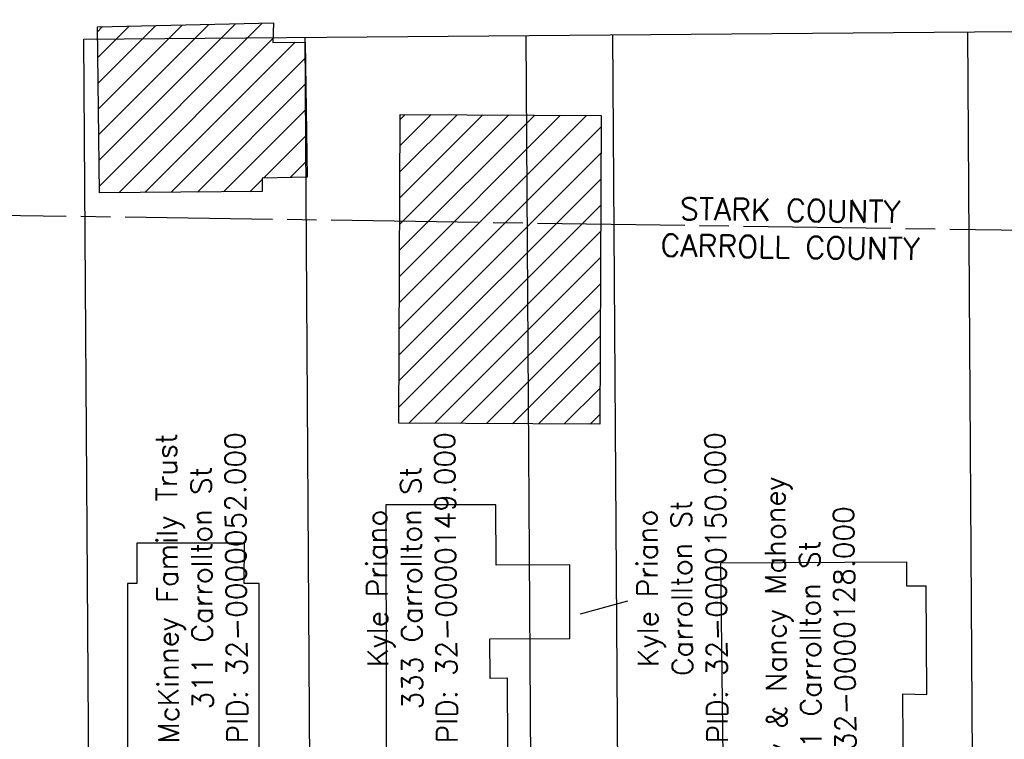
# Model space of a CAD drawing. Extents: x 2300122 to 2305194, y 360020 to 364238.
# Tile 30 of 93: x 2302630 to 2302764, y 361052 to 361150. Entities that reach past the tile are written whole.
import ezdxf
from ezdxf.enums import TextEntityAlignment as Align

# ---------------------------------------------------------------- set-up
doc = ezdxf.new("R2010")
doc.units = 0
doc.header["$LTSCALE"] = 20
doc.header["$MEASUREMENT"] = 0
doc.linetypes.add('county', pattern=[1.4, 1, -0.1, 0.2, -0.1])
doc.linetypes.add('rowex', pattern=[0])
for name, color, linetype in [('BD_X_Building', 231, 'Continuous'), ('DV_X_County_Line', 4, 'county'), ('DV_X_Property_Line', 7, 'Continuous'), ('DV_X_Text', 7, 'Continuous'), ('RW_X_Fee_RW', 6, 'rowex'), ('SV_X_Text_Name', 7, 'Continuous')]:
    doc.layers.add(name, color=color, linetype=linetype)
doc.styles.add('Simplex Normal (0.14)', font='Simplex.shx')

msp = doc.modelspace()

# ---------------------------------------------------------------- hatches: boundary and pattern name
at = {"layer": 'BD_X_Building'}
h = msp.add_hatch(dxfattribs=at)
h.set_pattern_fill('ANSI31', color=256, scale=20)
h.paths.add_polyline_path([(2302640.4, 361148.62), (2302664.34, 361149.12), (2302664.21, 361146.49), (2302668.64, 361146.5), (2302668.91, 361128.19), (2302662.77, 361128.03), (2302662.8, 361126.21), (2302640.68, 361126.05)])
h = msp.add_hatch(dxfattribs=at)
h.set_pattern_fill('ANSI31', color=256, scale=20)
h.paths.add_polyline_path([(2302708.62, 361094.63), (2302681.33, 361094.76), (2302681.53, 361136.7), (2302708.82, 361136.56)])

# ---------------------------------------------------------------- linework, layer by layer
at = {"layer": 'BD_X_Building', "flags": 128}
for points in [[(2302640.4, 361148.62), (2302664.34, 361149.12), (2302664.21, 361146.49), (2302668.64, 361146.5), (2302668.91, 361128.19), (2302662.77, 361128.03), (2302662.8, 361126.21), (2302640.68, 361126.05)], [(2302708.62, 361094.63), (2302681.33, 361094.76), (2302681.53, 361136.7), (2302708.82, 361136.56)], [(2302696.11, 361060.1), (2302693.72, 361060.09), (2302693.7, 361065.48), (2302704.57, 361065.52), (2302704.54, 361075.5), (2302694.56, 361075.46), (2302694.53, 361083.67), (2302679.59, 361083.65), (2302679.68, 361031.83), (2302696.21, 361031.8), (2302696.11, 361060.1)], [(2302645.77, 361072.99), (2302644.51, 361072.99), (2302644.48, 361036.41), (2302662.36, 361036.66), (2302662.38, 361072.98), (2302660.35, 361072.98), (2302660.36, 361078.45), (2302645.77, 361078.45), (2302645.77, 361072.99)], [(2302725.01, 361075.74), (2302725.46, 361038.07), (2302726.99, 361038.09), (2302726.99, 361032.38), (2302748.58, 361032.38), (2302748.5, 361038.13), (2302749.93, 361038.14), (2302749.79, 361058), (2302753.05, 361057.88), (2302752.97, 361072.62), (2302750.33, 361072.61), (2302750.31, 361075.87)]]:
    msp.add_lwpolyline(points, close=True, dxfattribs=at)
at = {"layer": 'DV_X_County_Line', "flags": 128}
msp.add_lwpolyline([(2304176, 361100.08), (2301489.76, 361139.8), (2300919.04, 361144.27)], dxfattribs=at)
at = {"layer": 'DV_X_Property_Line'}
for points in [[(2302698.57, 361147.4), (2302699.36, 361027.41)], [(2302710.37, 361147.5), (2302711.15, 361027.5)], [(2302758.56, 361147.91), (2302759.35, 361027.91)], [(2302668.57, 361147.15), (2302669.36, 361027.16)]]:
    msp.add_lwpolyline(points, dxfattribs=at)
at = {"layer": 'RW_X_Fee_RW'}
for points in [[(2302638.57, 361146.9), (2302957.45, 361149.57)], [(2302639.36, 361026.9), (2302638.57, 361146.9)]]:
    msp.add_lwpolyline(points, dxfattribs=at)
at = {"layer": 'SV_X_Text_Name'}
msp.add_lwpolyline([(2302712.39, 361070.6), (2302705.98, 361068.81)], dxfattribs=at)

# ---------------------------------------------------------------- texts
at = {"layer": 'DV_X_Text', "style": 'Simplex Normal (0.14)'}
for s, p in [('STARK COUNTY', (2302734.5, 361123.68)), ('CARROLL COUNTY', (2302734.5, 361118.68))]:
    msp.add_text(s, height=3, rotation=359.1527, dxfattribs=at).set_placement(p, align=Align.MIDDLE_CENTER)
at = {"layer": 'SV_X_Text_Name', "char_height": 2.8, "width": 77.9146, "attachment_point": 5, "rotation": 90.4791, "style": 'Simplex Normal (0.14)'}
for s, insert in [('McKinney Family Trust\\P311 Carrollton St\\P\\pxqc;PID: 32-0000052.000', (2302654.59, 361072.36)), ('Kyle Priano\\P333 Carrollton St\\P\\pxqc;PID: 32-0000149.000', (2302683.06, 361072.36)), ('Kyle Priano\\PCarrollton St\\P\\pxqc;PID: 32-0000150.000', (2302719.77, 361072.36)), ('Gregory & Nancy Mahoney\\P351 Carrollton St\\P\\pxqc;PID: 32-0000128.000', (2302737.24, 361062.31))]:
    msp.add_mtext(s, dxfattribs=dict(at, insert=insert))

doc.saveas('drawing.dxf')
